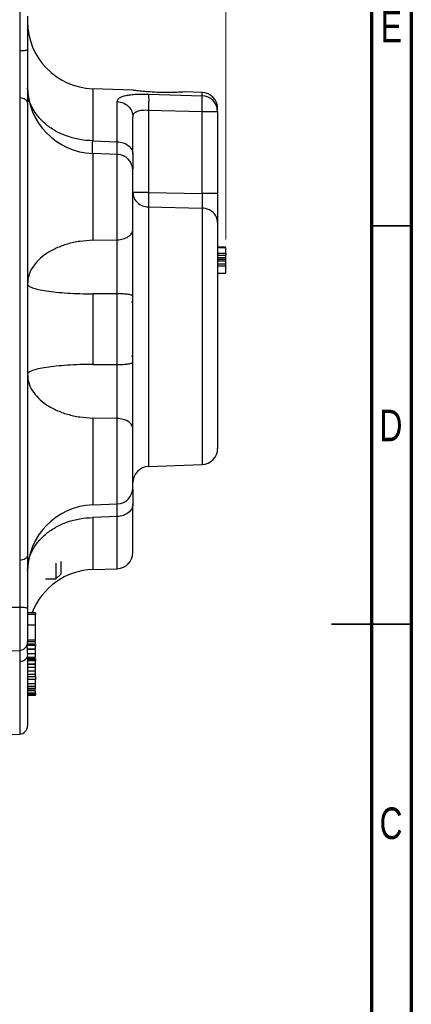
# Model space of a CAD drawing. Header units: inches. Extents: x 0.6 to 16.3, y 0.2 to 11.5.
# Tile 12 of 13: x 14.4 to 16.3, y 4 to 8.8. Entities that reach past the tile are written whole.
import ezdxf

# ---------------------------------------------------------------- set-up
doc = ezdxf.new("R2010")
doc.units = ezdxf.units.IN
doc.header["$MEASUREMENT"] = 0
doc.styles.add('SLDTEXTSTYLE0', font='TXT', dxfattribs={"width": 0.75})
doc.dimstyles.new('SLDDIMSTYLE4', dxfattribs={"dimtxt": 0.137795, "dimasz": 0.14, "dimexe": 0, "dimexo": 0.0625, "dimgap": 0.034449, "dimtad": 0, "dimdec": 1, "dimlfac": 1.5, "dimrnd": 1e-09, "dimzin": 4, "dimdsep": 46, "dimtxsty": 'SLDTEXTSTYLE0', "dimblk1": 'CLOSED', "dimblk2": 'CLOSED', "dimsah": 1, "dimcen": 0.09, "dimadec": 0, "dimazin": 1, "dimtfac": 1, "dimtdec": 1, "dimtofl": 0, "dimtmove": 0, "dimatfit": 3, "dimldrblk": 'CLOSED', "dimfxl": 0, "dimfrac": 2, "dimtolj": 1, "dimtzin": 12, "dimarcsym": 0})

# ---------------------------------------------------------------- blocks, each defined once
blk = doc.blocks.new('_Closed')
at = {"color": 0, "linetype": 'ByBlock', "lineweight": -2}
for p, q in [((-1, 0.166667), (0, 0)), ((-1, 0.166667), (-1, -0.166667)), ((0, 0), (-1, -0.166667)), ((0, 0), (-1, 0))]:
    blk.add_line(p, q, dxfattribs=at)
blk = doc.blocks.new('_D_10')
at = {"color": 7, "linetype": 'Continuous', "lineweight": 0}
for p, q in [((14.026, 10.4899), (13.984, 10.4899)), ((13.984, 10.4899), (13.984, 10.2711)), ((14.3314, 10.4899), (14.3734, 10.4899)), ((14.3734, 10.4899), (14.3734, 10.2711)), ((12.7276, 10.2818), (12.7276, 10.3308)), ((15.4226, 7.7479), (15.4226, 10.3308)), ((12.7276, 10.2914), (13.8632, 10.2914)), ((13.984, 10.2711), (14.026, 10.2711)), ((14.3734, 10.2711), (14.3314, 10.2711)), ((15.4226, 10.2914), (14.4943, 10.2914))]:
    blk.add_line(p, q, dxfattribs=at)
at = {"color": 7, "linetype": 'Continuous', "lineweight": 18, "xscale": 0.14, "yscale": 0.14, "rotation": 180.0000000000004}
blk.add_blockref('_Closed', (12.7276, 10.2914), dxfattribs=at)
at = {"color": 7, "linetype": 'Continuous', "lineweight": 18, "xscale": 0.14, "yscale": 0.14}
blk.add_blockref('_Closed', (15.4226, 10.2914), dxfattribs=at)
at = {"color": 7, "linetype": 'Continuous', "lineweight": 18, "char_height": 0.1378, "attachment_point": 1, "style": 'SLDTEXTSTYLE0'}
for s, insert in [('103', (14.026, 10.4487)), ('4.0', (14.0514, 10.2426))]:
    blk.add_mtext(s, dxfattribs=dict(at, insert=insert))

msp = doc.modelspace()

# ---------------------------------------------------------------- linework, layer by layer
at = {"color": 7, "linetype": 'Continuous', "lineweight": 70}
for p, q in [((16.3386, 11.4961), (16.3386, 0.1969)), ((16.1417, 11.2992), (16.1417, 0.3937))]:
    msp.add_line(p, q, dxfattribs=at)
at = {"color": 8, "linetype": 'Continuous', "lineweight": 25}
for p, q in [((14.4054, 8.8921), (14.4054, 8.6801)), ((14.7657, 8.4927), (14.7657, 8.2351)), ((15.3054, 8.4585), (15.3054, 8.4738)), ((14.7657, 8.1727), (14.7657, 7.7436)), ((14.8868, 7.7457), (14.8868, 8.1685)), ((15.0412, 7.9087), (15.0412, 6.6259)), ((15.3054, 7.9028), (15.3054, 6.6351)), ((14.7657, 6.8653), (14.7657, 6.4362)), ((14.8868, 6.4405), (14.8868, 6.8632)), ((14.8868, 6.1205), (14.8868, 6.3781)), ((14.7657, 6.3738), (14.7657, 6.1163)), ((14.4054, 5.9289), (14.4054, 5.7169)), ((14.4054, 5.6615), (14.4054, 5.3031))]:
    msp.add_line(p, q, dxfattribs=at)
at = {"color": 7, "linetype": 'Continuous', "lineweight": 25}
for p, q in [((14.9633, 8.4858), (14.7657, 8.4927)), ((15.3054, 8.4738), (15.2178, 8.4769)), ((14.4054, 8.4473), (14.4054, 6.1617)), ((14.8868, 8.2309), (14.8868, 8.4291)), ((15.0412, 8.4662), (15.3054, 8.4585)), ((15.0412, 8.3874), (15.0412, 7.9799)), ((15.0412, 8.3874), (15.3054, 8.3796)), ((15.3054, 7.9742), (15.3054, 8.3796)), ((15.3054, 8.3796), (15.3826, 8.3796)), ((15.3826, 8.3796), (15.3826, 8.3939)), ((15.3826, 8.3796), (15.3826, 7.9742)), ((14.7657, 8.2351), (14.8868, 8.2309)), ((14.8868, 8.1685), (14.7657, 8.1727)), ((15.0412, 7.9799), (15.3054, 7.9742)), ((15.0412, 7.9087), (15.3054, 7.9028)), ((14.7657, 7.7436), (14.8868, 7.7457)), ((15.3826, 7.7096), (15.4226, 7.7096)), ((15.4226, 7.709), (15.3826, 7.709)), ((15.3826, 7.7088), (15.4226, 7.7088)), ((15.3826, 7.7086), (15.4226, 7.7086)), ((15.3826, 7.6802), (15.4226, 7.6802)), ((15.3826, 7.6702), (15.4226, 7.6702)), ((15.3826, 7.6587), (15.4226, 7.6587)), ((15.3826, 7.6496), (15.4226, 7.6496)), ((15.4226, 7.6408), (15.3826, 7.6408)), ((15.4226, 7.6261), (15.3826, 7.6261)), ((15.4226, 7.6152), (15.3826, 7.6152)), ((15.3826, 7.5813), (15.4226, 7.5813)), ((14.8868, 7.4795), (14.7657, 7.4787)), ((14.7657, 7.4787), (14.7657, 7.1303)), ((14.8868, 7.1294), (14.8868, 7.4795)), ((14.964, 7.4332), (14.9577, 7.4394)), ((14.9577, 7.1696), (14.964, 7.1757)), ((14.7657, 7.1303), (14.8868, 7.1294)), ((14.8868, 6.8632), (14.7657, 6.8653)), ((15.0412, 6.6259), (15.3054, 6.6351)), ((14.7657, 6.4362), (14.8868, 6.4405)), ((14.8868, 6.3781), (14.7657, 6.3738)), ((14.5833, 6.1479), (14.5833, 6.0698)), ((14.6093, 6.0958), (14.6093, 6.1557)), ((14.5833, 6.0698), (14.6093, 6.0958)), ((14.7657, 6.1163), (14.8868, 6.1205)), ((14.5322, 6.0698), (14.5833, 6.0698)), ((14.4054, 5.9289), (14.2373, 5.9288)), ((14.484, 5.9025), (14.444, 5.9025)), ((14.484, 5.8948), (14.444, 5.8948)), ((14.484, 5.843), (14.484, 5.8948)), ((14.444, 5.843), (14.484, 5.843)), ((14.444, 5.7694), (14.484, 5.7694)), ((14.444, 5.7614), (14.484, 5.7614)), ((14.484, 5.7467), (14.444, 5.7467)), ((14.2373, 5.711), (14.4054, 5.7169)), ((14.484, 5.7412), (14.444, 5.7412)), ((14.484, 5.7236), (14.444, 5.7236)), ((14.444, 5.7228), (14.484, 5.7228)), ((14.444, 5.7026), (14.444, 5.6943)), ((14.444, 5.7013), (14.484, 5.7013)), ((14.444, 5.6826), (14.484, 5.6826)), ((14.444, 5.6789), (14.484, 5.6789)), ((14.484, 5.6718), (14.444, 5.6718)), ((14.484, 5.6652), (14.444, 5.6652)), ((14.484, 5.6482), (14.444, 5.6482)), ((14.444, 5.6479), (14.484, 5.6479)), ((14.484, 5.6729), (14.484, 5.6764)), ((14.484, 5.634), (14.484, 5.6465)), ((14.444, 5.634), (14.484, 5.634)), ((14.444, 5.6156), (14.484, 5.6156)), ((14.444, 5.5988), (14.484, 5.5988)), ((14.484, 5.5988), (14.484, 5.614)), ((14.444, 5.5872), (14.484, 5.5872)), ((14.484, 5.5734), (14.444, 5.5734)), ((14.484, 5.5721), (14.444, 5.5721)), ((14.444, 5.5529), (14.484, 5.5529)), ((14.444, 5.5395), (14.484, 5.5395)), ((14.484, 5.5282), (14.444, 5.5282)), ((14.444, 5.5212), (14.484, 5.5212)), ((14.444, 5.5189), (14.484, 5.5189)), ((14.484, 5.5054), (14.444, 5.5054)), ((14.484, 5.4999), (14.444, 5.4999)), ((14.484, 5.494), (14.444, 5.494)), ((14.2373, 5.2973), (14.4054, 5.3031))]:
    msp.add_line(p, q, dxfattribs=at)
at = {"color": 7, "linetype": 'Continuous', "lineweight": 35}
for p, q in [((16.1417, 7.815), (16.3386, 7.815)), ((16.3386, 5.8465), (15.9449, 5.8465)), ((16.1417, 5.8465), (16.3386, 5.8465))]:
    msp.add_line(p, q, dxfattribs=at)
at = {"color": 7, "linetype": 'Continuous', "lineweight": 25}
for centre, radius, start, end in [((14.7773, 8.8258), 0.3333, 180, 268), ((14.7773, 8.5059), 0.3333, 180, 268), ((15.3026, 8.3939), 0.08, 0, 88), ((15.3032, 8.3791), 0.0794, 0.364, 88.394), ((14.884, 8.0886), 0.08, 0, 88), ((15.3026, 6.7151), 0.08, 272, 0), ((15.044, 6.5459), 0.08, 92, 180), ((14.884, 6.5204), 0.08, 272, 0), ((14.7773, 6.1031), 0.3333, 92, 180), ((14.884, 6.2004), 0.08, 272, 0), ((14.7773, 5.7831), 0.3333, 92, 158.8362), ((14.404, 5.7568), 0.04, 272, 0), ((14.404, 5.3431), 0.04, 272, 0)]:
    msp.add_arc(centre, radius, start, end, dxfattribs=at)
for points, knots in [([(14.444, 8.8512), (14.444, 8.8514), (14.444, 8.8521), (14.444, 8.8452), (14.444, 8.8308), (14.444, 8.8096), (14.444, 8.7832), (14.444, 8.7523), (14.444, 8.7188), (14.444, 8.6963), (14.444, 8.6852)], [0, 0, 0, 0, 0.057222, 0.19342, 0.329618, 0.46228, 0.594942, 0.73114, 0.867338, 1, 1, 1, 1]), ([(14.4054, 8.6801), (14.4054, 8.6615), (14.4054, 8.6284), (14.4055, 8.5842), (14.4055, 8.5477), (14.4055, 8.519), (14.4054, 8.4917), (14.4054, 8.4687), (14.4054, 8.4536), (14.4054, 8.4473)], [0, 0, 0, 0, 0.2271673, 0.4056622, 0.5434047, 0.6819465, 0.778223, 0.9068661, 1, 1, 1, 1]), ([(14.444, 8.6852), (14.444, 8.6623), (14.444, 8.6166), (14.444, 8.5484), (14.444, 8.4829), (14.444, 8.4439), (14.444, 8.4244)], [0, 0, 0, 0, 0.2500054, 0.5000378, 0.7499991, 1, 1, 1, 1]), ([(14.444, 8.4961), (14.4441, 8.4748), (14.4443, 8.4522), (14.4509, 8.4308), (14.4513, 8.4295)], [0, 0, 0, 0, 0.937095, 1, 1, 1, 1]), ([(15.0146, 8.4794), (15.0038, 8.4805), (14.9822, 8.4829), (14.9644, 8.4855), (14.9636, 8.4856), (14.9633, 8.4856)], [0, 0, 0, 0, 0.362246, 0.724566, 1, 1, 1, 1]), ([(15.2178, 8.4767), (15.2179, 8.4767), (15.218, 8.4768), (15.2027, 8.4758), (15.1758, 8.4746), (15.1382, 8.4738), (15.0942, 8.4743), (15.0506, 8.4763), (15.0258, 8.4784), (15.0146, 8.4794)], [0, 0, 0, 0, 0.094828, 0.238323, 0.385073, 0.538535, 0.699153, 0.864965, 1, 1, 1, 1]), ([(14.444, 8.4244), (14.444, 8.3713), (14.444, 8.264), (14.444, 8.0894), (14.444, 7.9043), (14.444, 7.7098), (14.444, 7.5087), (14.444, 7.3045), (14.444, 7.1003), (14.444, 6.8992), (14.444, 6.7046), (14.444, 6.5195), (14.444, 6.345), (14.444, 6.2377), (14.444, 6.1845)], [0, 0, 0, 0, 0.079937, 0.161332, 0.244098, 0.328859, 0.414198, 0.5, 0.585797, 0.671136, 0.755901, 0.838663, 0.920061, 1, 1, 1, 1]), ([(14.8868, 8.4291), (14.8888, 8.4356), (14.893, 8.4486), (14.9219, 8.4587), (14.9531, 8.4637), (14.9804, 8.4658), (15.01, 8.4668), (15.0308, 8.4664), (15.0412, 8.4662)], [0, 0, 0, 0, 0.257226, 0.510047, 0.635106, 0.757972, 0.879731, 1, 1, 1, 1]), ([(15.0412, 8.4662), (15.0414, 8.4636), (15.0419, 8.4585), (15.0421, 8.4399), (15.0419, 8.4154), (15.0414, 8.3967), (15.0412, 8.3874)], [0, 0, 0, 0, 0.250114, 0.5, 0.749886, 1, 1, 1, 1]), ([(15.3054, 8.3796), (15.3057, 8.3886), (15.3062, 8.4074), (15.3063, 8.4306), (15.3062, 8.4455), (15.3059, 8.4545), (15.3056, 8.4571), (15.3054, 8.4585)], [0, 0, 0, 0, 0.241771, 0.499322, 0.700331, 0.837915, 1, 1, 1, 1]), ([(14.964, 8.3532), (14.9649, 8.3592), (14.9664, 8.3682), (14.9759, 8.3769), (14.9852, 8.3817), (14.9967, 8.3851), (15.0099, 8.3871), (15.025, 8.388), (15.0357, 8.3876), (15.0412, 8.3874)], [0, 0, 0, 0, 0.264937, 0.392212, 0.51681, 0.632975, 0.751696, 0.873788, 1, 1, 1, 1]), ([(14.964, 8.1683), (14.964, 8.1942), (14.964, 8.2459), (14.964, 8.308), (14.964, 8.3381), (14.964, 8.3532)], [0, 0, 0, 0, 0.33326, 0.666756, 1, 1, 1, 1]), ([(14.964, 8.1683), (14.964, 8.1511), (14.964, 8.1191), (14.964, 8.1028), (14.964, 8.0952)], [0, 0, 0, 0, 0.5400577, 1, 1, 1, 1]), ([(14.964, 7.7978), (14.964, 7.8122), (14.964, 7.8417), (14.964, 7.896), (14.964, 7.9511), (14.964, 8.0018), (14.964, 8.0445), (14.964, 8.0745), (14.964, 8.0889), (14.964, 8.0872), (14.964, 8.0867)], [0, 0, 0, 0, 0.131913, 0.270348, 0.408783, 0.540696, 0.672609, 0.811044, 0.949479, 1, 1, 1, 1]), ([(15.0412, 7.9799), (15.041, 7.9726), (15.0408, 7.958), (15.0407, 7.9377), (15.0408, 7.9203), (15.041, 7.9126), (15.0412, 7.9087)], [0, 0, 0, 0, 0.250045, 0.5, 0.749955, 1, 1, 1, 1]), ([(15.3054, 7.9742), (15.3056, 7.9647), (15.3059, 7.9486), (15.3059, 7.9282), (15.3058, 7.9131), (15.3055, 7.9061), (15.3054, 7.9028)], [0, 0, 0, 0, 0.322493, 0.543184, 0.777777, 1, 1, 1, 1]), ([(15.3826, 7.9742), (15.3826, 7.9595), (15.3826, 7.93), (15.3826, 7.8894), (15.3826, 7.8543), (15.3826, 7.839), (15.3826, 7.8313)], [0, 0, 0, 0, 0.249845, 0.499687, 0.749639, 1, 1, 1, 1]), ([(14.964, 7.4677), (14.964, 7.4973), (14.964, 7.5564), (14.964, 7.6441), (14.964, 7.7272), (14.964, 7.7743), (14.964, 7.7978)], [0, 0, 0, 0, 0.250628, 0.501002, 0.750578, 1, 1, 1, 1]), ([(15.3826, 7.8313), (15.3826, 7.816), (15.3826, 7.7848), (15.3826, 7.7205), (15.3826, 7.6435), (15.3826, 7.555), (15.3826, 7.4591), (15.3826, 7.3601), (15.3826, 7.2624), (15.3826, 7.1681), (15.3826, 7.0773), (15.3826, 6.9904), (15.3826, 6.9099), (15.3826, 6.8399), (15.3826, 6.7837), (15.3826, 6.7438), (15.3826, 6.7195), (15.3826, 6.7165), (15.3826, 6.7151)], [0, 0, 0, 0, 0.059425, 0.12141, 0.185227, 0.25, 0.314773, 0.37859, 0.440575, 0.5, 0.559425, 0.62141, 0.685227, 0.75, 0.814773, 0.87859, 0.940575, 1, 1, 1, 1]), ([(14.8868, 7.4795), (14.8868, 7.5007), (14.887, 7.5441), (14.8871, 7.6084), (14.887, 7.679), (14.8869, 7.7209), (14.8868, 7.7457)], [0, 0, 0, 0, 0.222359, 0.457655, 0.677816, 1, 1, 1, 1]), ([(15.4226, 7.6802), (15.4226, 7.681), (15.4226, 7.684), (15.4226, 7.6905), (15.4226, 7.6995), (15.4226, 7.7067), (15.4226, 7.7081), (15.4226, 7.7086)], [0, 0, 0, 0, 0.04482, 0.175114, 0.424426, 0.780644, 1, 1, 1, 1]), ([(15.4226, 7.6802), (15.4226, 7.6793), (15.4226, 7.6771), (15.4226, 7.674), (15.4226, 7.6717), (15.4226, 7.6704), (15.4226, 7.6702), (15.4226, 7.6702)], [0, 0, 0, 0, 0.191312, 0.462459, 0.755434, 0.8996, 1, 1, 1, 1]), ([(15.4226, 7.6587), (15.4226, 7.6589), (15.4226, 7.6595), (15.4226, 7.6634), (15.4226, 7.6673), (15.4226, 7.6699), (15.4226, 7.6702)], [0, 0, 0, 0, 0.235564, 0.592192, 0.968372, 1, 1, 1, 1]), ([(15.4226, 7.6496), (15.4226, 7.6502), (15.4226, 7.6516), (15.4226, 7.654), (15.4226, 7.6564), (15.4226, 7.6583), (15.4226, 7.6585), (15.4226, 7.6587)], [0, 0, 0, 0, 0.104067, 0.25608, 0.507447, 0.772481, 1, 1, 1, 1]), ([(15.4226, 7.6408), (15.4226, 7.6409), (15.4226, 7.6411), (15.4226, 7.6428), (15.4226, 7.6451), (15.4226, 7.6475), (15.4226, 7.649), (15.4226, 7.6496)], [0, 0, 0, 0, 0.177049, 0.431906, 0.692915, 0.862697, 1, 1, 1, 1]), ([(15.4226, 7.6261), (15.4226, 7.6262), (15.4226, 7.6289), (15.4226, 7.6334), (15.4226, 7.6384), (15.4226, 7.6411), (15.4226, 7.6413), (15.4226, 7.6415)], [0, 0, 0, 0, 0.006326, 0.315179, 0.634443, 0.855798, 1, 1, 1, 1]), ([(15.4226, 7.6152), (15.4226, 7.6162), (15.4226, 7.6184), (15.4226, 7.6218), (15.4226, 7.6245), (15.4226, 7.6259), (15.4226, 7.6261), (15.4226, 7.6261)], [0, 0, 0, 0, 0.170527, 0.405102, 0.725018, 0.902481, 1, 1, 1, 1]), ([(15.4226, 7.5813), (15.4226, 7.5817), (15.4226, 7.5827), (15.4226, 7.5896), (15.4226, 7.5991), (15.4226, 7.6076), (15.4226, 7.6122), (15.4226, 7.6145), (15.4226, 7.6152)], [0, 0, 0, 0, 0.144908, 0.42914, 0.737486, 0.875606, 0.96337, 1, 1, 1, 1]), ([(14.8868, 6.8632), (14.8869, 6.8881), (14.887, 6.93), (14.8871, 7.0006), (14.887, 7.0648), (14.8868, 7.1083), (14.8868, 7.1294)], [0, 0, 0, 0, 0.322184, 0.542345, 0.777641, 1, 1, 1, 1]), ([(14.964, 6.8111), (14.964, 6.8347), (14.964, 6.8818), (14.964, 6.9648), (14.964, 7.0526), (14.964, 7.1117), (14.964, 7.1412)], [0, 0, 0, 0, 0.2494223, 0.4989982, 0.7493725, 1, 1, 1, 1]), ([(14.964, 6.5223), (14.964, 6.5218), (14.964, 6.52), (14.964, 6.5345), (14.964, 6.5644), (14.964, 6.6072), (14.964, 6.6578), (14.964, 6.7129), (14.964, 6.7672), (14.964, 6.7967), (14.964, 6.8111)], [0, 0, 0, 0, 0.0505214, 0.1889563, 0.3273911, 0.4593042, 0.5912172, 0.7296521, 0.8680869, 1, 1, 1, 1]), ([(14.964, 6.5137), (14.964, 6.5062), (14.964, 6.4899), (14.964, 6.4579), (14.964, 6.4406)], [0, 0, 0, 0, 0.459942, 1, 1, 1, 1]), ([(14.8868, 6.3781), (14.8869, 6.3958), (14.887, 6.4235), (14.887, 6.436), (14.887, 6.4406)], [0, 0, 0, 0, 0.636947, 1, 1, 1, 1]), ([(14.964, 6.2004), (14.964, 6.2019), (14.964, 6.2047), (14.964, 6.2276), (14.964, 6.2631), (14.964, 6.3115), (14.964, 6.3698), (14.964, 6.4172), (14.964, 6.4406)], [0, 0, 0, 0, 0.1727542, 0.344354, 0.5145129, 0.6797542, 0.8416516, 1, 1, 1, 1]), ([(14.444, 6.1845), (14.444, 6.165), (14.444, 6.1261), (14.444, 6.0605), (14.444, 5.9924), (14.444, 5.9467), (14.444, 5.9238)], [0, 0, 0, 0, 0.250005, 0.500038, 0.749999, 1, 1, 1, 1]), ([(14.4054, 6.1617), (14.4054, 6.146), (14.4054, 6.118), (14.4055, 6.0761), (14.4055, 6.0404), (14.4055, 6.0101), (14.4054, 5.9805), (14.4054, 5.9545), (14.4054, 5.9365), (14.4054, 5.9289)], [0, 0, 0, 0, 0.227167, 0.405662, 0.543405, 0.681947, 0.778223, 0.906866, 1, 1, 1, 1]), ([(14.444, 5.9238), (14.444, 5.9127), (14.444, 5.8901), (14.444, 5.8567), (14.444, 5.8258), (14.444, 5.7993), (14.444, 5.7781), (14.444, 5.7638), (14.444, 5.7568), (14.444, 5.7575), (14.444, 5.7578)], [0, 0, 0, 0, 0.132662, 0.26886, 0.405058, 0.53772, 0.670382, 0.80658, 0.942778, 1, 1, 1, 1]), ([(14.484, 5.9024), (14.484, 5.902), (14.484, 5.9011), (14.484, 5.8982), (14.484, 5.8957), (14.484, 5.8948)], [0, 0, 0, 0, 0.341619, 0.763154, 1, 1, 1, 1]), ([(14.484, 5.7694), (14.484, 5.7736), (14.484, 5.7817), (14.484, 5.7992), (14.484, 5.8173), (14.484, 5.8323), (14.484, 5.8402), (14.484, 5.843)], [0, 0, 0, 0, 0.248795, 0.468887, 0.685432, 0.891129, 1, 1, 1, 1]), ([(14.484, 5.7765), (14.484, 5.777), (14.484, 5.7799), (14.484, 5.7837), (14.484, 5.7867), (14.484, 5.7875)], [0, 0, 0, 0, 0.143967, 0.768009, 1, 1, 1, 1]), ([(14.484, 5.7617), (14.484, 5.762), (14.484, 5.763), (14.484, 5.7667), (14.484, 5.7694)], [0, 0, 0, 0, 0.279776, 1, 1, 1, 1]), ([(14.484, 5.7518), (14.484, 5.7525), (14.484, 5.7537), (14.484, 5.7553), (14.484, 5.7559)], [0, 0, 0, 0, 0.583233, 1, 1, 1, 1]), ([(14.484, 5.7466), (14.484, 5.7461), (14.484, 5.7453), (14.484, 5.7431), (14.484, 5.7417), (14.484, 5.7412)], [0, 0, 0, 0, 0.557966, 0.836294, 1, 1, 1, 1]), ([(14.4439, 5.7026), (14.4439, 5.7038), (14.4439, 5.7099), (14.4437, 5.7185), (14.4433, 5.7282), (14.4425, 5.7372), (14.4418, 5.7414), (14.4407, 5.7418), (14.4404, 5.7419)], [0, 0, 0, 0, 0.04898, 0.239856, 0.408157, 0.615562, 0.877955, 1, 1, 1, 1]), ([(14.484, 5.7236), (14.484, 5.7243), (14.484, 5.7259), (14.484, 5.7299), (14.484, 5.7343), (14.484, 5.7383), (14.484, 5.7403), (14.484, 5.7412)], [0, 0, 0, 0, 0.15671, 0.401174, 0.666276, 0.851909, 1, 1, 1, 1]), ([(14.484, 5.7253), (14.484, 5.7262), (14.484, 5.7293), (14.484, 5.7331), (14.484, 5.7357), (14.484, 5.7361)], [0, 0, 0, 0, 0.242737, 0.869496, 1, 1, 1, 1]), ([(14.484, 5.7013), (14.484, 5.7038), (14.484, 5.709), (14.484, 5.715), (14.484, 5.7182)], [0, 0, 0, 0, 0.46909, 1, 1, 1, 1]), ([(14.484, 5.6826), (14.484, 5.6839), (14.484, 5.6866), (14.484, 5.6924), (14.484, 5.698), (14.484, 5.7013)], [0, 0, 0, 0, 0.2924, 0.585087, 1, 1, 1, 1]), ([(14.444, 5.6875), (14.444, 5.6551), (14.444, 5.5872), (14.444, 5.5038), (14.444, 5.4334), (14.444, 5.3821), (14.444, 5.3492), (14.444, 5.3452), (14.444, 5.3431)], [0, 0, 0, 0, 0.1507167, 0.3152822, 0.482619, 0.6539876, 0.8265256, 1, 1, 1, 1]), ([(14.484, 5.6717), (14.484, 5.6717), (14.484, 5.6714), (14.484, 5.6697), (14.484, 5.6672), (14.484, 5.6657), (14.484, 5.6652)], [0, 0, 0, 0, 0.045802, 0.583846, 0.845878, 1, 1, 1, 1]), ([(14.484, 5.6482), (14.484, 5.6487), (14.484, 5.6501), (14.484, 5.6539), (14.484, 5.6582), (14.484, 5.6622), (14.484, 5.6643), (14.484, 5.6652)], [0, 0, 0, 0, 0.15671, 0.401174, 0.666276, 0.851909, 1, 1, 1, 1]), ([(14.484, 5.6156), (14.484, 5.616), (14.484, 5.6169), (14.484, 5.6202), (14.484, 5.625), (14.484, 5.6301), (14.484, 5.633), (14.484, 5.634)], [0, 0, 0, 0, 0.122482, 0.301752, 0.57769, 0.860686, 1, 1, 1, 1]), ([(14.484, 5.6156), (14.484, 5.6154), (14.484, 5.6151), (14.484, 5.6155), (14.484, 5.6156)], [0, 0, 0, 0, 0.717897, 1, 1, 1, 1]), ([(14.484, 5.5872), (14.484, 5.5881), (14.484, 5.5907), (14.484, 5.5945), (14.484, 5.5974), (14.484, 5.5988)], [0, 0, 0, 0, 0.218061, 0.607467, 1, 1, 1, 1]), ([(14.484, 5.5872), (14.484, 5.5865), (14.484, 5.5847), (14.484, 5.5808), (14.484, 5.5771), (14.484, 5.5743), (14.484, 5.5737), (14.484, 5.5734)], [0, 0, 0, 0, 0.116766, 0.316948, 0.687458, 0.870936, 1, 1, 1, 1]), ([(14.484, 5.574), (14.484, 5.5738), (14.484, 5.5732), (14.484, 5.5731), (14.484, 5.5734), (14.484, 5.5734)], [0, 0, 0, 0, 0.401746, 0.89204, 1, 1, 1, 1]), ([(14.484, 5.5529), (14.484, 5.5532), (14.484, 5.554), (14.484, 5.5571), (14.484, 5.5626), (14.484, 5.5673), (14.484, 5.57)], [0, 0, 0, 0, 0.131408, 0.309945, 0.60289, 1, 1, 1, 1]), ([(14.484, 5.5529), (14.484, 5.5527), (14.484, 5.5526), (14.484, 5.5529), (14.484, 5.5529)], [0, 0, 0, 0, 0.934648, 1, 1, 1, 1]), ([(14.484, 5.5395), (14.484, 5.5398), (14.484, 5.5404), (14.484, 5.5432), (14.484, 5.5464), (14.484, 5.5491), (14.484, 5.5498)], [0, 0, 0, 0, 0.180552, 0.445096, 0.846023, 1, 1, 1, 1]), ([(14.484, 5.5282), (14.484, 5.5285), (14.484, 5.5292), (14.484, 5.5322), (14.484, 5.5358), (14.484, 5.5396), (14.484, 5.5417), (14.484, 5.5427)], [0, 0, 0, 0, 0.15671, 0.401174, 0.666276, 0.851909, 1, 1, 1, 1]), ([(14.484, 5.5212), (14.484, 5.5214), (14.484, 5.5216), (14.484, 5.5236), (14.484, 5.5238)], [0, 0, 0, 0, 0.927695, 1, 1, 1, 1]), ([(14.484, 5.5054), (14.484, 5.507), (14.484, 5.5093), (14.484, 5.5143), (14.484, 5.5172), (14.484, 5.5187), (14.484, 5.5189)], [0, 0, 0, 0, 0.50378, 0.737382, 0.971834, 1, 1, 1, 1]), ([(14.484, 5.5054), (14.484, 5.5049), (14.484, 5.504), (14.484, 5.502), (14.484, 5.5006), (14.484, 5.4999)], [0, 0, 0, 0, 0.409669, 0.69267, 1, 1, 1, 1]), ([(14.484, 5.494), (14.484, 5.494), (14.484, 5.4942), (14.484, 5.4954), (14.484, 5.497), (14.484, 5.4987), (14.484, 5.4995), (14.484, 5.4999)], [0, 0, 0, 0, 0.1422185, 0.3702958, 0.7054741, 0.8758511, 1, 1, 1, 1])]:
    msp.add_open_spline(points, degree=3, knots=knots, dxfattribs=at)
for points in [[(14.444, 8.6852), (14.4434, 8.6845), (14.4422, 8.6832), (14.4334, 8.6815), (14.4207, 8.6803), (14.4105, 8.6802), (14.4054, 8.6801)], [(14.7657, 8.2351), (14.7444, 8.2366), (14.7018, 8.2397), (14.6409, 8.2562), (14.5849, 8.2808), (14.5361, 8.3136), (14.496, 8.353), (14.4665, 8.3976), (14.4475, 8.4459), (14.4452, 8.4793), (14.444, 8.4961)], [(14.444, 8.4244), (14.4434, 8.4274), (14.4422, 8.4332), (14.4334, 8.4407), (14.4207, 8.446), (14.4105, 8.4468), (14.4054, 8.4473)], [(14.8868, 8.4291), (14.897, 8.4277), (14.9174, 8.4248), (14.9428, 8.4071), (14.9605, 8.3824), (14.9628, 8.3629), (14.964, 8.3532)], [(14.8868, 8.2309), (14.897, 8.2297), (14.9174, 8.2274), (14.9428, 8.2128), (14.9605, 8.1924), (14.9628, 8.1763), (14.964, 8.1683)], [(14.964, 7.9799), (14.9651, 7.9708), (14.9674, 7.9525), (14.9851, 7.9293), (15.0106, 7.9127), (15.031, 7.9101), (15.0412, 7.9087)], [(15.0412, 7.9799), (15.031, 7.9799), (15.0106, 7.9799), (14.9851, 7.9799), (14.9674, 7.9799), (14.9651, 7.9799), (14.964, 7.9799)], [(15.3826, 7.9742), (15.3815, 7.9742), (15.3792, 7.9742), (15.3615, 7.9742), (15.336, 7.9742), (15.3156, 7.9742), (15.3054, 7.9742)], [(15.3826, 7.8313), (15.3815, 7.8405), (15.3792, 7.8588), (15.3615, 7.8821), (15.336, 7.8987), (15.3156, 7.9014), (15.3054, 7.9028)], [(14.8868, 7.7457), (14.897, 7.7467), (14.9174, 7.7487), (14.9428, 7.7608), (14.9605, 7.7778), (14.9628, 7.7911), (14.964, 7.7978)], [(14.7657, 7.7436), (14.7444, 7.7424), (14.7018, 7.7399), (14.6409, 7.7262), (14.5849, 7.7058), (14.5361, 7.6787), (14.496, 7.646), (14.4665, 7.609), (14.4475, 7.569), (14.4452, 7.5414), (14.444, 7.5275)], [(14.444, 7.5275), (14.4452, 7.5244), (14.4475, 7.5181), (14.4665, 7.5091), (14.496, 7.5007), (14.5361, 7.4934), (14.5849, 7.4872), (14.6409, 7.4826), (14.7018, 7.4795), (14.7444, 7.479), (14.7657, 7.4787)], [(14.964, 7.4677), (14.9628, 7.4692), (14.9605, 7.4723), (14.9428, 7.4761), (14.9174, 7.4789), (14.897, 7.4793), (14.8868, 7.4795)], [(14.964, 7.1412), (14.964, 7.1957), (14.964, 7.3045), (14.964, 7.4133), (14.964, 7.4677)], [(14.7657, 7.1303), (14.7444, 7.13), (14.7018, 7.1294), (14.6409, 7.1263), (14.5849, 7.1217), (14.5361, 7.1156), (14.496, 7.1082), (14.4665, 7.0999), (14.4475, 7.0908), (14.4452, 7.0846), (14.444, 7.0814)], [(14.8868, 7.1294), (14.897, 7.1296), (14.9174, 7.1301), (14.9428, 7.1328), (14.9605, 7.1367), (14.9628, 7.1397), (14.964, 7.1412)], [(14.444, 7.0814), (14.4452, 7.0676), (14.4475, 7.0399), (14.4665, 6.9999), (14.496, 6.9629), (14.5361, 6.9303), (14.5849, 6.9032), (14.6409, 6.8828), (14.7018, 6.8691), (14.7444, 6.8666), (14.7657, 6.8653)], [(14.964, 6.8111), (14.9628, 6.8178), (14.9605, 6.8312), (14.9428, 6.8481), (14.9174, 6.8603), (14.897, 6.8622), (14.8868, 6.8632)], [(14.964, 6.4406), (14.9628, 6.4326), (14.9605, 6.4166), (14.9428, 6.3962), (14.9174, 6.3816), (14.897, 6.3793), (14.8868, 6.3781)], [(14.444, 6.1129), (14.4452, 6.1296), (14.4475, 6.163), (14.4665, 6.2113), (14.496, 6.256), (14.5361, 6.2954), (14.5849, 6.3281), (14.6409, 6.3528), (14.7018, 6.3693), (14.7444, 6.3723), (14.7657, 6.3738)], [(14.444, 6.1845), (14.4434, 6.1816), (14.4422, 6.1757), (14.4334, 6.1683), (14.4207, 6.163), (14.4105, 6.1621), (14.4054, 6.1617)], [(14.444, 5.9238), (14.4434, 5.9245), (14.4422, 5.9258), (14.4334, 5.9274), (14.4207, 5.9286), (14.4105, 5.9288), (14.4054, 5.9289)], [(14.444, 5.6943), (14.4434, 5.6901), (14.4422, 5.6817), (14.4334, 5.671), (14.4207, 5.6633), (14.4105, 5.6621), (14.4054, 5.6615)]]:
    msp.add_open_spline(points, degree=3, dxfattribs=at)
at = {"color": 8, "linetype": 'Continuous', "lineweight": 25}
for points, knots in [([(14.7645, 8.173), (14.7646, 8.18), (14.7647, 8.194), (14.7653, 8.2214), (14.7657, 8.2351)], [0, 0, 0, 0, 0.498146, 1, 1, 1, 1]), ([(14.887, 8.169), (14.887, 8.1734), (14.887, 8.1858), (14.8869, 8.2132), (14.8868, 8.2309)], [0, 0, 0, 0, 0.353425, 1, 1, 1, 1]), ([(14.4055, 5.7142), (14.4055, 5.7127), (14.4055, 5.709), (14.4055, 5.6996), (14.4054, 5.688), (14.4054, 5.6757), (14.4054, 5.6657), (14.4054, 5.6615)], [0, 0, 0, 0, 0.179369, 0.428368, 0.601404, 0.832612, 1, 1, 1, 1])]:
    msp.add_open_spline(points, degree=3, knots=knots, dxfattribs=at)

# ---------------------------------------------------------------- texts
at = {"color": 7, "linetype": 'Continuous', "lineweight": 0, "char_height": 0.1562, "attachment_point": 2, "style": 'SLDTEXTSTYLE0'}
for s, insert in [('E', (16.2405, 8.8775)), ('D', (16.2383, 6.9067)), ('C', (16.2385, 4.9405))]:
    msp.add_mtext(s, dxfattribs=dict(at, insert=insert))

# ---------------------------------------------------------------- dimensions: what is measured, and where the dimension line sits
at = {"color": 7, "linetype": 'Continuous', "lineweight": 18}
dim = msp.add_linear_dim(base=(12.7276, 10.2914), p1=(15.4226, 7.7086), p2=(12.7276, 10.2424), dimstyle='SLDDIMSTYLE4', dxfattribs=at)
dim.commit()
dim.dimension.update_dxf_attribs({"geometry": '_D_10', "text_midpoint": (14.1787, 10.2914), "dimtype": 160})

doc.saveas('drawing.dxf')
